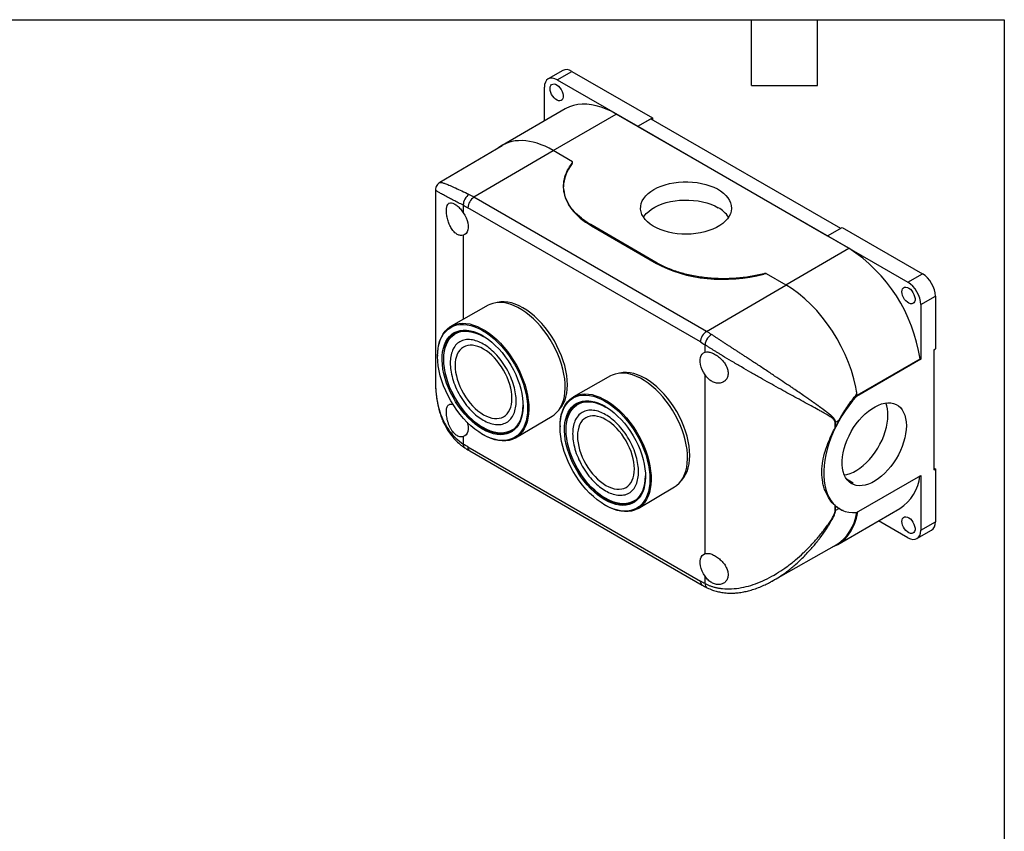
# Model space of a CAD drawing. Header units: millimetres. Extents: x 13 to 546, y 13 to 419.
# Tile 5 of 5: x 319 to 546, y 232 to 419. Entities that reach past the tile are written whole.
import ezdxf

# ---------------------------------------------------------------- set-up
doc = ezdxf.new("R2010")
doc.units = ezdxf.units.MM
doc.header["$LTSCALE"] = 2
doc.linetypes.add('SLD-Solid', pattern=[0])
doc.layers.add('TEXT', color=140, linetype='SLD-Solid', lineweight=25)

msp = doc.modelspace()

# ---------------------------------------------------------------- linework, layer by layer
for p, q in [((444.072, 407.367), (440.678, 405.407)), ((442.777, 405.199), (446.171, 407.159)), ((442.777, 405.199), (461.374, 394.463)), ((446.171, 407.159), (464.768, 396.423)), ((439.807, 395.692), (439.807, 403.484)), ((444.616, 398.467), (430.051, 390.06)), ((441.832, 388.874), (456.424, 397.298)), ((510.165, 366.275), (456.424, 397.298)), ((461.374, 394.463), (464.768, 396.423)), ((461.374, 394.461), (464.415, 396.216)), ((464.415, 396.216), (508.253, 370.909)), ((464.768, 396.423), (464.768, 396.012)), ((461.374, 394.463), (461.374, 394.461)), ((461.374, 394.461), (505.215, 369.152)), ((430.064, 389.928), (415.625, 381.455)), ((441.832, 388.776), (423.536, 378.091)), ((446.319, 386.283), (441.832, 388.874)), ((446.32, 386.185), (446.319, 386.283)), ((444.227, 380.579), (444.228, 380.442)), ((414.625, 379.707), (414.625, 335.492)), ((477.276, 347.067), (423.536, 378.091)), ((421.069, 376.215), (421.069, 374.492)), ((475.87, 344.623), (422.13, 375.646)), ((465.876, 362.86), (450.509, 371.731)), ((450.672, 371.468), (465.713, 362.785)), ((465.713, 362.785), (450.672, 371.468)), ((505.215, 369.155), (508.609, 371.114)), ((508.609, 371.114), (527.206, 360.378)), ((421.069, 369.29), (421.069, 349.862)), ((505.215, 369.152), (505.215, 369.155)), ((505.215, 369.155), (523.812, 358.419)), ((495.572, 357.85), (510.165, 366.275)), ((490.504, 360.306), (490.504, 360.406)), ((491.084, 360.343), (491.084, 360.441)), ((491.084, 360.441), (495.572, 357.85)), ((523.812, 358.419), (527.206, 360.378)), ((477.276, 347.067), (495.572, 357.753)), ((526.782, 353.275), (530.176, 355.234)), ((530.176, 355.234), (530.176, 343.029)), ((426.8, 353.089), (418.263, 348.282)), ((526.782, 353.275), (526.782, 340.612)), ((420.144, 347.061), (419.216, 346.525)), ((476.931, 342.244), (476.931, 343.967)), ((415.131, 341.54), (415.13, 341.376)), ((529.822, 342.825), (530.176, 343.029)), ((529.822, 342.825), (529.822, 315.063)), ((526.782, 340.612), (511.909, 332.026)), ((512.12, 332.32), (526.632, 340.698)), ((526.632, 340.698), (526.782, 340.612)), ((476.931, 295.701), (476.931, 337.042)), ((455.085, 336.761), (446.547, 331.954)), ((511.852, 332.475), (512.12, 332.32)), ((448.428, 330.732), (447.5, 330.197)), ((511.672, 332.163), (511.909, 332.026)), ((433.16, 322.477), (441.592, 327.466)), ((506.996, 324.802), (506.996, 326.012)), ((507.083, 326.059), (507.911, 326.531)), ((507.083, 324.973), (507.083, 326.059)), ((425.612, 323.218), (425.755, 323.137)), ((432.115, 324.181), (433.043, 324.716)), ((443.415, 325.211), (443.414, 325.047)), ((421.069, 322.747), (421.069, 321.024)), ((422.13, 320.368), (475.87, 289.345)), ((422.544, 319.453), (476.284, 288.429)), ((529.822, 315.471), (530.176, 315.267)), ((529.822, 315.063), (530.176, 315.267)), ((530.176, 315.267), (530.176, 303.062)), ((509.625, 312.956), (511.132, 312.086)), ((511.909, 305.18), (526.782, 313.766)), ((526.782, 313.766), (526.782, 301.103)), ((461.444, 306.149), (469.877, 311.138)), ((460.399, 307.853), (461.327, 308.388)), ((453.896, 306.89), (454.039, 306.809)), ((506.996, 305.599), (506.996, 306.809)), ((507.083, 305.645), (507.083, 306.731)), ((507.911, 306.117), (507.083, 305.645)), ((507.649, 297.85), (521.973, 306.119)), ((507.988, 306.069), (508.095, 306.008)), ((523.812, 299.388), (517.062, 303.284)), ((526.782, 301.103), (530.176, 303.062)), ((525.912, 299.18), (529.306, 301.139)), ((492.666, 289.478), (507.37, 297.827)), ((476.931, 288.776), (476.931, 290.499)), ((492.396, 289.341), (492.66, 289.49))]:
    msp.add_line(p, q)
at = {"flags": 128}
for points in [[(441.116, 403.18), (441.157, 403.562), (441.277, 403.875), (441.471, 404.104), (441.728, 404.235), (442.034, 404.262), (442.372, 404.184), (442.724, 404.004), (443.072, 403.733), (443.396, 403.384), (443.679, 402.977), (443.906, 402.534), (444.065, 402.078), (444.146, 401.635), (444.146, 401.227), (444.065, 400.878), (443.906, 400.605), (443.679, 400.424), (443.396, 400.344), (443.072, 400.369), (442.724, 400.499), (442.372, 400.726), (442.034, 401.038), (441.728, 401.419), (441.471, 401.847), (441.277, 402.299), (441.157, 402.752), (441.116, 403.18)], [(456.424, 397.298), (455.254, 397.927), (454.089, 398.457), (452.935, 398.887), (451.798, 399.214), (450.685, 399.437), (449.599, 399.554), (448.548, 399.566), (447.534, 399.471), (446.565, 399.271), (445.644, 398.966), (444.777, 398.558), (444.616, 398.467)], [(465.122, 379.868), (465.925, 380.286), (466.798, 380.654), (467.732, 380.968), (468.716, 381.225), (469.742, 381.423), (470.797, 381.558), (471.871, 381.631), (472.952, 381.639), (474.029, 381.582), (475.09, 381.463), (476.124, 381.281), (477.12, 381.038), (478.067, 380.738), (478.956, 380.383), (479.778, 379.977), (480.522, 379.524), (481.182, 379.03), (481.75, 378.499), (482.221, 377.937), (482.589, 377.351), (482.851, 376.745), (483.004, 376.127), (483.046, 375.504), (482.976, 374.881), (482.796, 374.265), (482.507, 373.664), (482.113, 373.083), (481.617, 372.528), (481.025, 372.006), (480.344, 371.522), (479.579, 371.08), (478.74, 370.687), (477.836, 370.345), (476.875, 370.059), (475.868, 369.831), (474.826, 369.665), (473.761, 369.561), (472.682, 369.521), (471.601, 369.545), (470.531, 369.633), (469.482, 369.784), (468.466, 369.997), (467.493, 370.268), (466.573, 370.596), (465.717, 370.977), (464.933, 371.407), (464.23, 371.881), (463.615, 372.395), (463.095, 372.942), (462.675, 373.517), (462.359, 374.114), (462.152, 374.726), (462.054, 375.348), (462.068, 375.972), (462.193, 376.591), (462.428, 377.201), (462.77, 377.793), (463.216, 378.361), (463.76, 378.9), (464.398, 379.404), (465.122, 379.868)], [(462.704, 373.471), (462.872, 373.716), (463.343, 374.278), (463.911, 374.809), (464.571, 375.303), (465.316, 375.756), (466.137, 376.162), (467.026, 376.517), (467.973, 376.817), (468.969, 377.06), (470.003, 377.242), (471.064, 377.362), (472.141, 377.418), (473.222, 377.41), (474.296, 377.337), (475.351, 377.202), (476.377, 377.005), (477.362, 376.747), (478.295, 376.433), (479.168, 376.065), (479.971, 375.647)], [(421.069, 374.492), (421.414, 373.923), (421.703, 373.327), (421.926, 372.719), (422.078, 372.117), (422.155, 371.536), (422.155, 370.992), (422.078, 370.5), (421.926, 370.074), (421.703, 369.724), (421.414, 369.46), (421.069, 369.29)], [(522.433, 356.237), (522.474, 356.618), (522.595, 356.931), (522.789, 357.16), (523.045, 357.292), (523.351, 357.319), (523.689, 357.241), (524.042, 357.061), (524.389, 356.789), (524.713, 356.441), (524.996, 356.034), (525.223, 355.591), (525.382, 355.135), (525.463, 354.691), (525.463, 354.284), (525.382, 353.934), (525.223, 353.661), (524.996, 353.48), (524.713, 353.4), (524.389, 353.426), (524.042, 353.556), (523.689, 353.783), (523.351, 354.095), (523.045, 354.475), (522.789, 354.903), (522.595, 355.356), (522.474, 355.808), (522.433, 356.237)], [(441.592, 327.466), (442.083, 327.798), (442.64, 328.293), (443.134, 328.876), (443.561, 329.544), (443.919, 330.291), (444.205, 331.112), (444.416, 332.001), (444.551, 332.95), (444.609, 333.954), (444.589, 335.004), (444.493, 336.094), (444.32, 337.214), (444.071, 338.356), (443.749, 339.512), (443.356, 340.674), (442.895, 341.833), (442.369, 342.98), (441.782, 344.107), (441.139, 345.206), (440.444, 346.267), (439.702, 347.284), (438.92, 348.249), (438.102, 349.155), (437.254, 349.995), (436.384, 350.763), (435.497, 351.453), (434.601, 352.06), (433.701, 352.58), (432.804, 353.008), (431.917, 353.342), (431.047, 353.579), (430.2, 353.717), (429.382, 353.756), (428.599, 353.694), (427.857, 353.533), (427.162, 353.274), (426.8, 353.089)], [(443.179, 328.939), (443.257, 329.02), (443.737, 329.614), (444.15, 330.292), (444.492, 331.048), (444.761, 331.878), (444.955, 332.775), (445.072, 333.731), (445.111, 334.741), (445.072, 335.795), (444.955, 336.887), (444.761, 338.007), (444.492, 339.147), (444.15, 340.299), (443.737, 341.454), (443.257, 342.602), (442.712, 343.736), (442.108, 344.846), (441.448, 345.925), (440.739, 346.963), (439.984, 347.954), (439.191, 348.889), (438.364, 349.761), (437.511, 350.564), (436.638, 351.292), (435.751, 351.939), (434.858, 352.499), (433.964, 352.97), (433.077, 353.347), (432.204, 353.628), (431.351, 353.81), (430.525, 353.892), (429.731, 353.873), (428.977, 353.753), (428.87, 353.727)], [(415.129, 341.272), (415.169, 342.295), (415.287, 343.265), (415.484, 344.174), (415.756, 345.015), (416.103, 345.782), (416.522, 346.47), (417.009, 347.071), (417.561, 347.584), (418.174, 348.002), (418.842, 348.323), (419.562, 348.546), (420.327, 348.667), (421.131, 348.686), (421.969, 348.603), (422.834, 348.419), (423.719, 348.134), (424.618, 347.752), (425.524, 347.274), (426.43, 346.706), (427.329, 346.05), (428.214, 345.312), (429.079, 344.498), (429.917, 343.614), (430.721, 342.666), (431.486, 341.662), (432.205, 340.609), (432.874, 339.516), (433.487, 338.39), (434.039, 337.241), (434.526, 336.076), (434.945, 334.906), (435.292, 333.738), (435.564, 332.582), (435.76, 331.446), (435.879, 330.34), (435.918, 329.271), (435.879, 328.247), (435.76, 327.278), (435.564, 326.369), (435.292, 325.527), (434.945, 324.76), (434.526, 324.073), (434.039, 323.471), (433.487, 322.959), (432.874, 322.541), (432.205, 322.219), (431.486, 321.997), (430.721, 321.876), (429.917, 321.857), (429.079, 321.94), (428.214, 322.124), (427.329, 322.409), (426.43, 322.791), (425.524, 323.268), (424.618, 323.837), (423.719, 324.493), (422.834, 325.23), (421.969, 326.044), (421.131, 326.929), (420.327, 327.877), (419.562, 328.881), (418.842, 329.934), (418.174, 331.027), (417.561, 332.153), (417.009, 333.302), (416.522, 334.466), (416.103, 335.637), (415.756, 336.805), (415.484, 337.961), (415.287, 339.096), (415.169, 340.203), (415.129, 341.272)], [(415.131, 341.54), (415.153, 342.207), (415.25, 343.191), (415.424, 344.118), (415.675, 344.979), (415.999, 345.769), (416.395, 346.483), (416.859, 347.113), (417.389, 347.657), (417.98, 348.11), (418.628, 348.468), (419.327, 348.729), (420.074, 348.891), (420.863, 348.953), (421.686, 348.914), (422.54, 348.775), (423.416, 348.536), (424.309, 348.2), (425.212, 347.768), (426.119, 347.245), (427.022, 346.634), (427.915, 345.939), (428.791, 345.166), (429.644, 344.32), (430.468, 343.408), (431.256, 342.436), (432.003, 341.411), (432.703, 340.342), (433.351, 339.236), (433.942, 338.101), (434.472, 336.946), (434.936, 335.779), (435.332, 334.609), (435.656, 333.444), (435.906, 332.294), (436.081, 331.166), (436.178, 330.069), (436.198, 329.011), (436.139, 328), (436.003, 327.044), (435.791, 326.149), (435.503, 325.322), (435.143, 324.57), (434.712, 323.897), (434.215, 323.31), (433.654, 322.811), (433.034, 322.405), (432.359, 322.095), (431.635, 321.884), (430.867, 321.771), (430.06, 321.76), (429.221, 321.849), (428.355, 322.038), (427.47, 322.326), (426.571, 322.71), (425.755, 323.137)], [(425.524, 324.466), (424.673, 325.002), (423.829, 325.623), (422.999, 326.324), (422.19, 327.099), (421.409, 327.942), (420.662, 328.845), (419.955, 329.802), (419.294, 330.805), (418.685, 331.844), (418.133, 332.911), (417.641, 333.999), (417.215, 335.096), (416.858, 336.196), (416.573, 337.287), (416.362, 338.362), (416.227, 339.411), (416.169, 340.426), (416.188, 341.398), (416.285, 342.32), (416.458, 343.183), (416.707, 343.98), (417.028, 344.705), (417.42, 345.353), (417.879, 345.916), (418.401, 346.391), (418.983, 346.775), (419.618, 347.063), (420.303, 347.253), (421.031, 347.344), (421.796, 347.335), (422.592, 347.226), (423.412, 347.017), (424.25, 346.712), (425.098, 346.312), (425.95, 345.82), (426.798, 345.241), (427.636, 344.579), (428.456, 343.84), (429.252, 343.03), (430.017, 342.156), (430.745, 341.225), (431.429, 340.244), (432.065, 339.223), (432.646, 338.168), (433.169, 337.09), (433.628, 335.996), (434.02, 334.896), (434.341, 333.8), (434.59, 332.716), (434.763, 331.652), (434.86, 330.619), (434.879, 329.625), (434.821, 328.677), (434.686, 327.784), (434.475, 326.953), (434.189, 326.191), (433.832, 325.504), (433.406, 324.898), (432.915, 324.378), (432.363, 323.948), (431.754, 323.612), (431.093, 323.373), (430.386, 323.232), (429.639, 323.191), (428.857, 323.25), (428.049, 323.409), (427.219, 323.666), (426.375, 324.019), (425.524, 324.466)], [(425.637, 346.011), (424.815, 346.44), (423.972, 346.791), (423.143, 347.044), (422.336, 347.198), (421.558, 347.25), (420.814, 347.201), (420.112, 347.051), (419.457, 346.801), (418.855, 346.454), (418.311, 346.012), (417.83, 345.478), (417.416, 344.859), (417.072, 344.158), (416.802, 343.382), (416.607, 342.538), (416.489, 341.632), (416.45, 340.673), (416.489, 339.668), (416.607, 338.627), (416.802, 337.558), (417.072, 336.469), (417.416, 335.372), (417.83, 334.274), (418.311, 333.185), (418.855, 332.115), (419.457, 331.073), (420.112, 330.067), (420.814, 329.106), (421.558, 328.198), (422.336, 327.352), (423.143, 326.573), (423.972, 325.87), (424.815, 325.247), (425.665, 324.711)], [(432.115, 324.181), (431.811, 324.021), (431.162, 323.774), (430.467, 323.625), (429.731, 323.577), (428.96, 323.629), (428.162, 323.781), (427.341, 324.031), (426.507, 324.379), (425.665, 324.82), (424.824, 325.35), (423.989, 325.967), (423.169, 326.663), (422.37, 327.433), (421.599, 328.271), (420.863, 329.169), (420.168, 330.121), (419.52, 331.116), (418.924, 332.148), (418.386, 333.207), (417.91, 334.285), (417.5, 335.372), (417.16, 336.458), (416.892, 337.535), (416.699, 338.594), (416.583, 339.624), (416.544, 340.619), (416.583, 341.568), (416.699, 342.465), (416.892, 343.3), (417.16, 344.068), (417.5, 344.762), (417.91, 345.375), (418.386, 345.903), (418.924, 346.341), (419.52, 346.685), (420.168, 346.932), (420.863, 347.081), (421.599, 347.129), (422.37, 347.077), (423.169, 346.925), (423.989, 346.675), (424.824, 346.327), (425.665, 345.886), (425.665, 345.886)], [(476.931, 337.042), (476.585, 337.611), (476.297, 338.207), (476.074, 338.815), (475.922, 339.417), (475.845, 339.998), (475.845, 340.542), (475.922, 341.033), (476.074, 341.46), (476.297, 341.81), (476.585, 342.074), (476.931, 342.244)], [(469.877, 311.138), (470.367, 311.469), (470.924, 311.965), (471.418, 312.548), (471.846, 313.216), (472.203, 313.963), (472.489, 314.784), (472.7, 315.673), (472.835, 316.622), (472.893, 317.626), (472.874, 318.676), (472.777, 319.765), (472.604, 320.885), (472.355, 322.028), (472.033, 323.184), (471.64, 324.346), (471.179, 325.505), (470.653, 326.652), (470.067, 327.779), (469.423, 328.877), (468.728, 329.939), (467.987, 330.956), (467.204, 331.921), (466.386, 332.827), (465.539, 333.667), (464.668, 334.435), (463.782, 335.125), (462.885, 335.732), (461.985, 336.251), (461.088, 336.68), (460.201, 337.014), (459.331, 337.251), (458.484, 337.389), (457.666, 337.427), (456.883, 337.366), (456.142, 337.205), (455.447, 336.946), (455.085, 336.761)], [(471.464, 312.611), (471.541, 312.692), (472.021, 313.286), (472.434, 313.963), (472.777, 314.72), (473.046, 315.55), (473.239, 316.446), (473.356, 317.403), (473.395, 318.413), (473.356, 319.467), (473.239, 320.558), (473.046, 321.679), (472.777, 322.819), (472.434, 323.971), (472.021, 325.125), (471.541, 326.274), (470.996, 327.408), (470.392, 328.518), (469.733, 329.597), (469.023, 330.635), (468.269, 331.626), (467.475, 332.561), (466.649, 333.433), (465.796, 334.236), (464.922, 334.964), (464.036, 335.61), (463.142, 336.171), (462.248, 336.642), (461.362, 337.019), (460.488, 337.3), (459.635, 337.482), (458.809, 337.563), (458.015, 337.545), (457.261, 337.425), (457.154, 337.399)], [(443.414, 324.944), (443.453, 325.967), (443.572, 326.937), (443.768, 327.846), (444.041, 328.687), (444.388, 329.454), (444.806, 330.141), (445.294, 330.743), (445.846, 331.255), (446.458, 331.674), (447.127, 331.995), (447.846, 332.217), (448.611, 332.339), (449.415, 332.358), (450.253, 332.275), (451.118, 332.09), (452.003, 331.806), (452.902, 331.424), (453.808, 330.946), (454.714, 330.378), (455.613, 329.722), (456.498, 328.984), (457.363, 328.17), (458.201, 327.286), (459.005, 326.338), (459.77, 325.334), (460.49, 324.281), (461.158, 323.188), (461.771, 322.062), (462.323, 320.912), (462.81, 319.748), (463.229, 318.578), (463.576, 317.41), (463.848, 316.254), (464.045, 315.118), (464.163, 314.012), (464.203, 312.943), (464.163, 311.919), (464.045, 310.949), (463.848, 310.04), (463.576, 309.199), (463.229, 308.432), (462.81, 307.745), (462.323, 307.143), (461.771, 306.631), (461.158, 306.213), (460.49, 305.891), (459.77, 305.669), (459.005, 305.548), (458.201, 305.529), (457.363, 305.612), (456.498, 305.796), (455.613, 306.08), (454.714, 306.463), (453.808, 306.94), (452.902, 307.509), (452.003, 308.164), (451.118, 308.902), (450.253, 309.716), (449.415, 310.601), (448.611, 311.548), (447.846, 312.553), (447.127, 313.605), (446.458, 314.699), (445.846, 315.824), (445.294, 316.974), (444.806, 318.138), (444.388, 319.309), (444.041, 320.477), (443.768, 321.633), (443.572, 322.768), (443.453, 323.875), (443.414, 324.944)], [(443.415, 325.211), (443.437, 325.878), (443.534, 326.863), (443.709, 327.789), (443.959, 328.651), (444.283, 329.441), (444.679, 330.154), (445.143, 330.785), (445.673, 331.329), (446.264, 331.782), (446.912, 332.14), (447.612, 332.401), (448.359, 332.563), (449.147, 332.625), (449.971, 332.586), (450.824, 332.446), (451.7, 332.208), (452.593, 331.872), (453.496, 331.44), (454.403, 330.917), (455.306, 330.306), (456.199, 329.611), (457.075, 328.838), (457.929, 327.992), (458.752, 327.079), (459.541, 326.108), (460.288, 325.083), (460.987, 324.014), (461.635, 322.908), (462.226, 321.773), (462.756, 320.618), (463.22, 319.451), (463.616, 318.281), (463.94, 317.116), (464.191, 315.965), (464.365, 314.838), (464.462, 313.741), (464.482, 312.683), (464.423, 311.672), (464.287, 310.716), (464.075, 309.821), (463.787, 308.994), (463.427, 308.242), (462.996, 307.569), (462.499, 306.981), (461.938, 306.483), (461.318, 306.077), (460.644, 305.767), (459.92, 305.555), (459.151, 305.443), (458.345, 305.432), (457.505, 305.521), (456.64, 305.71), (455.754, 305.998), (454.855, 306.382), (454.039, 306.809)], [(425.665, 324.711), (426.516, 324.266), (427.359, 323.915), (428.187, 323.662), (428.994, 323.508), (429.773, 323.456), (430.517, 323.505), (431.219, 323.655), (431.874, 323.905), (432.476, 324.252), (433.019, 324.694), (433.501, 325.228), (433.915, 325.847), (434.259, 326.548), (434.529, 327.324), (434.724, 328.168), (434.842, 329.074), (434.881, 329.999)], [(453.808, 308.137), (452.957, 308.673), (452.113, 309.295), (451.284, 309.996), (450.475, 310.771), (449.693, 311.614), (448.946, 312.517), (448.239, 313.474), (447.578, 314.476), (446.969, 315.516), (446.417, 316.583), (445.926, 317.67), (445.5, 318.768), (445.143, 319.867), (444.857, 320.959), (444.646, 322.034), (444.511, 323.083), (444.453, 324.098), (444.472, 325.07), (444.569, 325.991), (444.742, 326.854), (444.991, 327.652), (445.312, 328.377), (445.704, 329.024), (446.163, 329.588), (446.686, 330.063), (447.267, 330.447), (447.903, 330.734), (448.587, 330.925), (449.315, 331.016), (450.08, 331.007), (450.876, 330.897), (451.696, 330.689), (452.534, 330.384), (453.382, 329.984), (454.234, 329.492), (455.082, 328.913), (455.92, 328.251), (456.74, 327.512), (457.536, 326.702), (458.301, 325.828), (459.029, 324.897), (459.714, 323.916), (460.349, 322.894), (460.931, 321.84), (461.453, 320.761), (461.912, 319.668), (462.304, 318.568), (462.625, 317.472), (462.874, 316.387), (463.047, 315.324), (463.144, 314.291), (463.163, 313.297), (463.105, 312.349), (462.97, 311.456), (462.759, 310.625), (462.474, 309.862), (462.117, 309.175), (461.691, 308.569), (461.2, 308.049), (460.647, 307.62), (460.038, 307.284), (459.377, 307.044), (458.67, 306.904), (457.923, 306.863), (457.142, 306.922), (456.333, 307.081), (455.503, 307.338), (454.659, 307.691), (453.808, 308.137)], [(453.921, 329.683), (453.099, 330.112), (452.256, 330.463), (451.428, 330.716), (450.621, 330.87), (449.842, 330.922), (449.098, 330.873), (448.396, 330.723), (447.741, 330.473), (447.139, 330.126), (446.595, 329.683), (446.114, 329.15), (445.7, 328.531), (445.356, 327.83), (445.086, 327.054), (444.891, 326.21), (444.773, 325.304), (444.734, 324.345), (444.773, 323.34), (444.891, 322.299), (445.086, 321.229), (445.356, 320.141), (445.7, 319.044), (446.114, 317.946), (446.595, 316.857), (447.139, 315.787), (447.741, 314.745), (448.396, 313.739), (449.098, 312.778), (449.842, 311.87), (450.621, 311.023), (451.428, 310.245), (452.256, 309.542), (453.099, 308.919), (453.95, 308.383)], [(460.399, 307.853), (460.095, 307.693), (459.447, 307.446), (458.752, 307.297), (458.015, 307.249), (457.245, 307.3), (456.446, 307.452), (455.626, 307.703), (454.791, 308.051), (453.95, 308.491), (453.108, 309.022), (452.274, 309.638), (451.453, 310.335), (450.654, 311.105), (449.884, 311.943), (449.148, 312.841), (448.453, 313.792), (447.804, 314.788), (447.209, 315.82), (446.67, 316.879), (446.194, 317.957), (445.784, 319.043), (445.444, 320.13), (445.176, 321.207), (444.983, 322.265), (444.867, 323.296), (444.828, 324.291), (444.867, 325.24), (444.983, 326.136), (445.176, 326.972), (445.444, 327.74), (445.784, 328.434), (446.194, 329.047), (446.67, 329.575), (447.209, 330.013), (447.804, 330.357), (448.453, 330.604), (449.148, 330.753), (449.884, 330.801), (450.654, 330.749), (451.453, 330.597), (452.274, 330.346), (453.108, 329.999), (453.95, 329.558), (453.95, 329.558)], [(511.909, 332.026), (511.003, 330.986), (510.136, 329.887), (509.313, 328.735), (508.538, 327.539), (507.818, 326.305), (507.156, 325.042), (506.557, 323.757), (506.024, 322.458), (505.561, 321.154), (505.17, 319.853), (504.855, 318.562), (504.616, 317.291), (504.456, 316.047), (504.376, 314.838), (504.376, 313.671), (504.456, 312.555), (504.616, 311.495), (504.855, 310.499), (505.17, 309.573), (505.561, 308.722), (506.024, 307.953), (506.557, 307.27), (507.156, 306.677), (507.818, 306.178), (508.538, 305.776), (509.313, 305.473), (510.136, 305.273), (511.003, 305.175), (511.909, 305.18)], [(523.458, 325.27), (523.419, 324.366), (523.301, 323.426), (523.107, 322.46), (522.837, 321.478), (522.495, 320.491), (522.085, 319.51), (521.61, 318.544), (521.077, 317.604), (520.49, 316.699), (519.856, 315.84), (519.181, 315.036), (518.473, 314.295), (517.739, 313.624), (516.987, 313.032), (516.225, 312.524), (515.461, 312.105), (514.702, 311.781), (513.959, 311.554), (513.237, 311.427), (512.544, 311.402), (511.889, 311.478), (511.277, 311.655), (510.716, 311.931), (510.212, 312.302), (509.769, 312.766), (509.392, 313.317), (509.086, 313.949), (508.854, 314.656), (508.697, 315.43), (508.619, 316.262), (508.619, 317.145), (508.697, 318.069), (508.854, 319.023), (509.086, 319.998), (509.392, 320.984), (509.769, 321.969), (510.212, 322.944), (510.716, 323.899), (511.277, 324.822), (511.889, 325.705), (512.544, 326.538), (513.237, 327.311), (513.959, 328.018), (514.702, 328.651), (515.461, 329.202), (516.225, 329.665), (516.987, 330.037), (517.739, 330.313), (518.473, 330.49), (519.181, 330.566), (519.856, 330.541), (520.49, 330.414), (521.077, 330.188), (521.61, 329.864), (522.085, 329.445), (522.495, 328.937), (522.837, 328.345), (523.107, 327.675), (523.301, 326.933), (523.419, 326.129), (523.458, 325.27)], [(509.11, 313.891), (509.716, 314.003), (510.46, 314.23), (511.218, 314.555), (511.982, 314.973), (512.744, 315.481), (513.496, 316.073), (514.23, 316.744), (514.938, 317.485), (515.613, 318.29), (516.247, 319.148), (516.834, 320.053), (517.368, 320.993), (517.842, 321.959), (518.252, 322.941), (518.594, 323.928), (518.864, 324.909), (519.059, 325.875), (519.176, 326.815), (519.216, 327.72)], [(421.964, 326.05), (422.078, 325.574), (422.155, 324.993), (422.155, 324.449), (422.078, 323.958), (421.926, 323.531), (421.703, 323.181), (421.414, 322.917), (421.069, 322.747)], [(453.95, 308.383), (454.8, 307.938), (455.643, 307.587), (456.472, 307.333), (457.279, 307.18), (458.057, 307.127), (458.801, 307.176), (459.503, 307.326), (460.158, 307.576), (460.76, 307.924), (461.304, 308.366), (461.785, 308.899), (462.199, 309.519), (462.543, 310.22), (462.813, 310.996), (463.008, 311.84), (463.126, 312.746), (463.165, 313.671)], [(510.239, 312.279), (510.485, 312.203), (511.132, 312.086)], [(522.433, 303.162), (522.474, 303.543), (522.595, 303.856), (522.789, 304.085), (523.045, 304.216), (523.351, 304.244), (523.689, 304.165), (524.042, 303.986), (524.389, 303.714), (524.713, 303.366), (524.996, 302.959), (525.223, 302.516), (525.382, 302.06), (525.463, 301.616), (525.463, 301.209), (525.382, 300.859), (525.223, 300.586), (524.996, 300.405), (524.713, 300.325), (524.389, 300.351), (524.042, 300.481), (523.689, 300.708), (523.351, 301.02), (523.045, 301.4), (522.789, 301.828), (522.595, 302.281), (522.474, 302.733), (522.433, 303.162)], [(476.931, 290.499), (476.585, 291.068), (476.297, 291.664), (476.074, 292.272), (475.922, 292.874), (475.845, 293.455), (475.845, 293.999), (475.922, 294.491), (476.074, 294.917), (476.297, 295.267), (476.585, 295.531), (476.931, 295.701)]]:
    msp.add_lwpolyline(points, dxfattribs=at)
for centre, radius, start, end in [((425.203, 375.505), 3.076, 122.814, 177.37846), ((413.098, 360.033), 20.858, 59.97038, 63.58741), ((476.799, 369.689), 6.75, 34.08008, 61.96834), ((490.106, 335.27), 36.927, 8.45212, 57.09869), ((478.943, 344.482), 3.076, 122.814, 177.37846), ((465.678, 327.001), 23.176, 56.60207, 59.97361), ((511.967, 327.874), 7.251, 358.78113, 21.46551), ((506.099, 327.785), 1.987, 296.84216, 299.68881), ((423.082, 320.248), 0.96, 172.76738, 235.92044), ((516.26, 314.815), 10.405, 303.30703, 353.634), ((506.099, 307.371), 1.987, 296.84216, 299.68881), ((501.963, 306.331), 10.077, 302.44865, 351.98611), ((476.852, 289.237), 0.988, 173.74244, 234.73977)]:
    msp.add_arc(centre, radius, start, end)
for centre, major_axis, ratio, start_param, end_param in [((446.171, 403.729), (-2.1, 3.637), 0.5773815, 5.4978853, 6.283282), ((442.777, 401.77), (-2.1, 3.637), 0.5773815, 5.4978853, 7.0686817), ((441.929, 369.644), (-11.911, 20.396), 0.5740133, 5.4949927, 6.3851719), ((466.228, 380.553), (22, 0.111), 0.5806369, 2.7054676, 3.1386502), ((466.228, 380.553), (22, 0.111), 0.5806369, 3.1937803, 3.9240484), ((481.269, 371.87), (22, 0.111), 0.5806369, 3.9240484, 5.1426292), ((490.882, 359.833), (0.9, 0.005), 0.5806369, 1.3408723, 2.0010365), ((527.206, 356.949), (-2.1, 3.637), 0.5773815, 3.927089, 5.4978853), ((495.669, 338.62), (-11.911, 20.396), 0.5740133, 4.0917257, 5.4949927), ((523.812, 354.989), (-2.1, 3.637), 0.5773815, 3.927089, 5.4978853), ((517.122, 321.58), (9.078, 15.543), 0.5807308, 1.5914086, 1.6896261), ((495.772, 318.266), (-11.911, 20.396), 0.5740133, 3.0346875, 3.7456582), ((517.122, 321.58), (9.078, 15.543), 0.5807308, 3.0284862, 3.1267037), ((527.206, 304.777), (-2.1, 3.637), 0.5773815, 3.1416893, 3.927089), ((523.812, 302.817), (-2.1, 3.637), 0.5773815, 2.3562927, 3.927089)]:
    msp.add_ellipse(centre, major_axis=major_axis, ratio=ratio, start_param=start_param, end_param=end_param)
for points, knots in [([(450.509, 371.731), (449.732, 372.188), (449.02, 372.677), (447.724, 373.716), (447.146, 374.263), (446.389, 375.117), (446.155, 375.408), (445.726, 375.998), (445.532, 376.297), (445.181, 376.903), (445.026, 377.211), (444.756, 377.831), (444.641, 378.144), (444.359, 379.088), (444.253, 379.728), (444.21, 381.005), (444.272, 381.647), (444.562, 382.914), (444.791, 383.543), (445.407, 384.769), (445.793, 385.366), (446.259, 385.948)], [0, 0, 0, 0, 0.125, 0.125, 0.25, 0.25, 0.3125, 0.3125, 0.375, 0.375, 0.4375, 0.4375, 0.5, 0.5, 0.625, 0.625, 0.75, 0.75, 0.875, 0.875, 1, 1, 1, 1]), ([(446.259, 385.948), (446.301, 386), (446.328, 386.056), (446.348, 386.17), (446.342, 386.227), (446.319, 386.283)], [0, 0, 0, 0, 0.5, 0.5, 1, 1, 1, 1]), ([(415.622, 381.454), (415.5, 381.372), (415.242, 381.198), (414.922, 380.81), (414.676, 380.304), (414.641, 379.914), (414.623, 379.711)], [0, 0, 0, 0, 0.212881, 0.4510551, 0.7137376, 1, 1, 1, 1]), ([(415.626, 381.446), (415.635, 381.454), (415.667, 381.484), (415.794, 381.493), (416.005, 381.474), (416.283, 381.411), (416.619, 381.31), (417.15, 381.123), (417.975, 380.792), (419.226, 380.236), (420.675, 379.552), (421.813, 378.991), (422.376, 378.713)], [0, 0, 0, 0, 0.0299569, 0.1132159, 0.1940922, 0.2726618, 0.3490072, 0.4232183, 0.5749675, 0.720848, 0.8620784, 1, 1, 1, 1]), ([(421.069, 376.215), (420.675, 376.414), (419.884, 376.814), (418.826, 377.359), (417.966, 377.809), (417.279, 378.174), (416.73, 378.468), (416.238, 378.736), (415.82, 378.967), (415.472, 379.165), (415.189, 379.33), (414.96, 379.468), (414.794, 379.573), (414.686, 379.648), (414.631, 379.693), (414.631, 379.703), (414.631, 379.707)], [0, 0, 0, 0, 0.0913568, 0.1837284, 0.2774992, 0.3440342, 0.4120341, 0.4816156, 0.5528878, 0.6185584, 0.6857465, 0.754517, 0.8249301, 0.8893049, 0.9557321, 1, 1, 1, 1]), ([(422.376, 378.713), (422.002, 378.495), (421.655, 378.11), (421.166, 377.174), (421.043, 376.661), (421.069, 376.215)], [0, 0, 0, 0, 0.5, 0.5, 1, 1, 1, 1]), ([(421.069, 369.29), (420.856, 369.22), (420.629, 369.201), (420.271, 369.253), (420.149, 369.283), (419.907, 369.369), (419.787, 369.425), (419.547, 369.561), (419.426, 369.642), (419.191, 369.827), (419.077, 369.93), (418.744, 370.27), (418.532, 370.541), (418.247, 370.988), (418.157, 371.143), (417.987, 371.468), (417.906, 371.639), (417.683, 372.157), (417.558, 372.514), (417.352, 373.249), (417.276, 373.61), (417.199, 374.139), (417.179, 374.315), (417.153, 374.65), (417.146, 374.811), (417.146, 375.12), (417.152, 375.269), (417.179, 375.549), (417.198, 375.679), (417.275, 376.04), (417.353, 376.243), (417.505, 376.476), (417.562, 376.542), (417.687, 376.652), (417.757, 376.696), (417.98, 376.791), (418.15, 376.807), (418.533, 376.747), (418.74, 376.672), (419.075, 376.493), (419.191, 376.422), (419.425, 376.262), (419.543, 376.172), (419.783, 375.973), (419.905, 375.863), (420.149, 375.627), (420.269, 375.502), (420.624, 375.105), (420.856, 374.809), (421.069, 374.492)], [0, 0, 0, 0, 0.0625, 0.0625, 0.09375, 0.09375, 0.125, 0.125, 0.15625, 0.15625, 0.1875, 0.1875, 0.25, 0.25, 0.28125, 0.28125, 0.3125, 0.3125, 0.375, 0.375, 0.4375, 0.4375, 0.46875, 0.46875, 0.5, 0.5, 0.53125, 0.53125, 0.5625, 0.5625, 0.625, 0.625, 0.65625, 0.65625, 0.6875, 0.6875, 0.75, 0.75, 0.8125, 0.8125, 0.84375, 0.84375, 0.875, 0.875, 0.90625, 0.90625, 0.9375, 0.9375, 1, 1, 1, 1]), ([(450.509, 371.731), (450.527, 371.681), (450.548, 371.632), (450.6, 371.538), (450.633, 371.49), (450.672, 371.468)], [0, 0, 0, 0, 0.5, 0.5, 1, 1, 1, 1]), ([(465.713, 362.785), (465.752, 362.763), (465.785, 362.772), (465.836, 362.806), (465.857, 362.832), (465.876, 362.86)], [0, 0, 0, 0, 0.5, 0.5, 1, 1, 1, 1]), ([(490.504, 360.406), (489.496, 360.137), (488.459, 359.914), (486.329, 359.557), (485.243, 359.426), (483.596, 359.3), (483.042, 359.271), (481.937, 359.235), (481.384, 359.229), (480.277, 359.242), (479.722, 359.261), (478.619, 359.322), (478.07, 359.364), (476.434, 359.527), (475.354, 359.684), (473.255, 360.088), (472.228, 360.337), (470.258, 360.919), (469.308, 361.255), (467.514, 362.001), (466.669, 362.411), (465.876, 362.86)], [0, 0, 0, 0, 0.125, 0.125, 0.25, 0.25, 0.3125, 0.3125, 0.375, 0.375, 0.4375, 0.4375, 0.5, 0.5, 0.625, 0.625, 0.75, 0.75, 0.875, 0.875, 1, 1, 1, 1]), ([(491.084, 360.441), (490.987, 360.454), (490.887, 360.458), (490.689, 360.446), (490.594, 360.431), (490.504, 360.406)], [0, 0, 0, 0, 0.5, 0.5, 1, 1, 1, 1]), ([(478.436, 346.351), (478.12, 346.166), (477.364, 345.45), (476.96, 344.436), (476.931, 343.967)], [0, 0, 0, 0, 0.4285714, 1, 1, 1, 1]), ([(507.083, 326.059), (507.083, 326.09), (507.081, 326.152), (507.07, 326.241), (507.054, 326.325), (507.033, 326.406), (507.006, 326.483), (506.976, 326.556), (506.942, 326.626), (506.906, 326.693), (506.866, 326.757), (506.825, 326.818), (506.781, 326.878), (506.736, 326.935), (506.69, 326.992), (506.642, 327.047), (506.594, 327.101), (506.544, 327.155), (506.494, 327.207), (506.443, 327.259), (506.392, 327.31), (506.339, 327.361), (506.286, 327.41), (506.232, 327.46), (506.178, 327.509), (506.123, 327.557), (506.068, 327.606), (506.012, 327.654), (505.956, 327.702), (505.9, 327.749), (505.843, 327.797), (505.786, 327.844), (505.728, 327.892), (505.671, 327.939), (505.612, 327.986), (505.554, 328.033), (505.495, 328.08), (505.436, 328.127), (505.377, 328.174), (505.317, 328.22), (505.257, 328.267), (505.197, 328.314), (505.136, 328.36), (505.075, 328.407), (505.014, 328.454), (504.953, 328.5), (504.891, 328.547), (504.829, 328.593), (504.767, 328.64), (504.705, 328.687), (504.642, 328.733), (504.579, 328.78), (504.516, 328.827), (504.453, 328.874), (504.389, 328.921), (504.326, 328.968), (504.262, 329.015), (504.198, 329.062), (504.133, 329.11), (504.069, 329.157), (504.004, 329.205), (503.939, 329.252), (503.874, 329.3), (503.809, 329.347), (503.743, 329.395), (503.678, 329.443), (503.612, 329.491), (503.546, 329.539), (503.479, 329.587), (503.413, 329.635), (503.346, 329.683), (503.279, 329.732), (503.212, 329.78), (503.145, 329.829), (503.077, 329.877), (503.009, 329.926), (502.941, 329.975), (502.873, 330.023), (502.805, 330.072), (502.736, 330.121), (502.668, 330.17), (502.599, 330.22), (502.529, 330.269), (502.46, 330.318), (502.391, 330.368), (502.321, 330.417), (502.251, 330.467), (502.181, 330.516), (502.11, 330.566), (502.04, 330.616), (501.969, 330.666), (501.898, 330.716), (501.827, 330.766), (501.756, 330.816), (501.684, 330.866), (501.613, 330.916), (501.541, 330.967), (501.469, 331.017), (501.396, 331.068), (501.324, 331.119), (501.251, 331.169), (501.178, 331.22), (501.105, 331.271), (501.032, 331.322), (500.959, 331.373), (500.885, 331.425), (500.811, 331.476), (500.737, 331.527), (500.663, 331.579), (500.589, 331.63), (500.514, 331.682), (500.439, 331.734), (500.364, 331.785), (500.289, 331.837), (500.214, 331.889), (500.138, 331.942), (500.063, 331.994), (499.987, 332.046), (499.911, 332.098), (499.835, 332.151), (499.404, 332.447), (498.604, 332.994), (497.562, 333.703), (496.332, 334.534), (494.885, 335.507), (492.961, 336.794), (491.237, 337.942), (489.781, 338.908), (488.701, 339.622), (487.664, 340.305), (486.767, 340.894), (485.996, 341.399), (485.335, 341.832), (484.675, 342.264), (484.017, 342.695), (483.363, 343.122), (482.714, 343.547), (482.071, 343.967), (481.436, 344.383), (480.81, 344.792), (480.195, 345.195), (479.593, 345.59), (479.004, 345.976), (478.625, 346.226), (478.436, 346.351)], [0, 0, 0, 0, 0.0028574, 0.0057044, 0.0085483, 0.0113923, 0.0142356, 0.0170742, 0.0199021, 0.0227188, 0.0255278, 0.0283315, 0.0311313, 0.0339277, 0.0367204, 0.0395091, 0.0422942, 0.0450763, 0.0478559, 0.0506334, 0.0534091, 0.0561832, 0.0589561, 0.0617278, 0.0644985, 0.0672683, 0.0700373, 0.0728055, 0.0755729, 0.0783396, 0.0811056, 0.083871, 0.0866358, 0.0894001, 0.0921638, 0.0949272, 0.0976901, 0.1004526, 0.1032148, 0.1059767, 0.1087383, 0.1114996, 0.1142607, 0.1170216, 0.1197823, 0.1225428, 0.1253033, 0.1280636, 0.1308238, 0.1335839, 0.136344, 0.139104, 0.141864, 0.144624, 0.147384, 0.150144, 0.152904, 0.1556639, 0.1584239, 0.1611838, 0.1639438, 0.1667037, 0.1694637, 0.1722236, 0.1749835, 0.1777434, 0.1805033, 0.1832632, 0.1860231, 0.1887829, 0.1915428, 0.1943027, 0.1970626, 0.1998224, 0.2025823, 0.2053422, 0.2081021, 0.210862, 0.2136219, 0.2163818, 0.2191417, 0.2219017, 0.2246616, 0.2274216, 0.2301817, 0.2329417, 0.2357018, 0.2384619, 0.2412221, 0.2439823, 0.2467426, 0.2495029, 0.2522632, 0.2550237, 0.2577842, 0.2605447, 0.2633054, 0.2660661, 0.2688269, 0.2715878, 0.2743488, 0.2771099, 0.2798711, 0.2826325, 0.2853939, 0.2881555, 0.2909172, 0.2936791, 0.2964411, 0.2992032, 0.3019656, 0.3047281, 0.3074907, 0.3102536, 0.3130166, 0.3157799, 0.3185433, 0.321307, 0.3240709, 0.326835, 0.3295994, 0.3707641, 0.4120206, 0.4371288, 0.4948213, 0.5539165, 0.6195126, 0.6531841, 0.6853399, 0.7160074, 0.745186, 0.7646656, 0.7841719, 0.8036997, 0.8232467, 0.8428138, 0.8624055, 0.8820227, 0.9016594, 0.9213101, 0.9409708, 0.9606392, 0.980315, 1, 1, 1, 1]), ([(418.05, 339.749), (418.05, 340.286), (418.137, 341.34), (418.545, 342.744), (419.252, 343.912), (420.242, 344.747), (421.46, 345.186), (422.825, 345.215), (424.244, 344.867), (425.665, 344.197), (427.087, 343.226), (428.506, 341.935), (429.871, 340.331), (431.089, 338.485), (432.078, 336.507), (432.785, 334.523), (433.193, 332.648), (433.324, 330.932), (433.193, 329.366), (432.785, 327.962), (432.078, 326.794), (431.089, 325.959), (429.871, 325.52), (428.506, 325.491), (427.087, 325.839), (425.665, 326.509), (424.244, 327.48), (422.825, 328.771), (421.46, 330.375), (420.242, 332.221), (419.252, 334.199), (418.545, 336.183), (418.137, 338.058), (418.05, 339.213), (418.05, 339.749)], [0, 0, 0, 0, 0.02912901, 0.06000283, 0.0921602, 0.125, 0.1578398, 0.18999717, 0.22087099, 0.25, 0.27912901, 0.31000283, 0.3421602, 0.375, 0.4078398, 0.43999717, 0.47087099, 0.5, 0.52912901, 0.56000283, 0.5921602, 0.625, 0.6578398, 0.68999717, 0.72087099, 0.75, 0.77912901, 0.81000283, 0.8421602, 0.875, 0.9078398, 0.93999717, 0.97087099, 1, 1, 1, 1]), ([(419.172, 339.191), (419.172, 341.204), (419.864, 342.734), (422.329, 344.157), (424, 343.992), (427.486, 341.98), (429.157, 340.215), (431.622, 335.947), (432.314, 333.617), (432.314, 329.592), (431.622, 328.061), (429.157, 326.638), (427.486, 326.804), (424, 328.816), (422.329, 330.58), (419.864, 334.849), (419.172, 337.179), (419.172, 339.191)], [0, 0, 0, 0, 0.125, 0.125, 0.25, 0.25, 0.375, 0.375, 0.5, 0.5, 0.625, 0.625, 0.75, 0.75, 0.875, 0.875, 1, 1, 1, 1]), ([(506.996, 326.012), (506.996, 326.036), (506.995, 326.086), (506.985, 326.157), (506.971, 326.228), (506.951, 326.297), (506.925, 326.365), (506.877, 326.465), (506.791, 326.595), (506.627, 326.779), (506.38, 326.994), (506.044, 327.236), (505.64, 327.495), (505.169, 327.779), (504.587, 328.113), (503.889, 328.503), (502.841, 329.083), (500.852, 330.172), (497.846, 331.801), (494.541, 333.614), (491.845, 335.119), (489.689, 336.335), (487.525, 337.569), (485.289, 338.861), (483.09, 340.156), (481.427, 341.156), (480.327, 341.826), (479.722, 342.199), (479.131, 342.566), (478.556, 342.926), (477.997, 343.28), (477.453, 343.628), (477.105, 343.854), (476.931, 343.967)], [0, 0, 0, 0, 0.00224162, 0.00455037, 0.00694035, 0.00942429, 0.01201352, 0.01471806, 0.0217022, 0.02972142, 0.04355575, 0.06014582, 0.07789713, 0.0983518, 0.12151727, 0.1511616, 0.18308867, 0.24472664, 0.37432922, 0.49257274, 0.55705268, 0.61767138, 0.68216586, 0.74373157, 0.80899194, 0.87132098, 0.89004548, 0.90863309, 0.92709733, 0.94545199, 0.96371112, 0.98188897, 1, 1, 1, 1]), ([(476.931, 342.244), (477.144, 342.314), (477.38, 342.337), (477.771, 342.306), (477.907, 342.284), (478.185, 342.218), (478.327, 342.175), (478.618, 342.068), (478.767, 342.004), (479.067, 341.856), (479.217, 341.774), (479.666, 341.501), (479.968, 341.281), (480.393, 340.916), (480.531, 340.788), (480.798, 340.519), (480.929, 340.377), (481.295, 339.942), (481.511, 339.637), (481.876, 338.994), (482.017, 338.671), (482.162, 338.18), (482.2, 338.015), (482.249, 337.694), (482.262, 337.536), (482.262, 337.227), (482.25, 337.074), (482.2, 336.781), (482.164, 336.641), (482.019, 336.242), (481.875, 336), (481.605, 335.699), (481.506, 335.608), (481.29, 335.446), (481.173, 335.375), (480.807, 335.197), (480.538, 335.124), (479.966, 335.075), (479.671, 335.099), (479.22, 335.211), (479.068, 335.261), (478.77, 335.384), (478.622, 335.457), (478.332, 335.627), (478.188, 335.724), (477.908, 335.939), (477.774, 336.056), (477.385, 336.434), (477.144, 336.725), (476.931, 337.042)], [0, 0, 0, 0, 0.0625, 0.0625, 0.09375, 0.09375, 0.125, 0.125, 0.15625, 0.15625, 0.1875, 0.1875, 0.25, 0.25, 0.28125, 0.28125, 0.3125, 0.3125, 0.375, 0.375, 0.4375, 0.4375, 0.46875, 0.46875, 0.5, 0.5, 0.53125, 0.53125, 0.5625, 0.5625, 0.625, 0.625, 0.65625, 0.65625, 0.6875, 0.6875, 0.75, 0.75, 0.8125, 0.8125, 0.84375, 0.84375, 0.875, 0.875, 0.90625, 0.90625, 0.9375, 0.9375, 1, 1, 1, 1]), ([(414.626, 335.481), (414.631, 335.113), (414.641, 334.317), (414.723, 333.055), (414.88, 331.639), (415.132, 330.168), (415.474, 328.768), (415.818, 327.685), (416.112, 326.905), (416.335, 326.371), (416.55, 325.897), (416.792, 325.403), (417.152, 324.731), (417.718, 323.807), (418.457, 322.81), (419.322, 321.85), (420.261, 320.967), (421, 320.443), (421.389, 320.167)], [0, 0, 0, 0, 0.0592296, 0.1281878, 0.2070021, 0.2956096, 0.3806377, 0.4537492, 0.4917984, 0.525433, 0.5546243, 0.582744, 0.6217245, 0.6873786, 0.772197, 0.8395162, 0.9154565, 1, 1, 1, 1]), ([(414.631, 335.492), (414.631, 335.234), (414.63, 334.587), (414.686, 333.571), (414.793, 332.411), (414.96, 331.255), (415.189, 330.107), (415.473, 329.013), (415.86, 327.815), (416.382, 326.538), (417.075, 325.219), (418.027, 323.789), (419.303, 322.312), (420.485, 321.45), (421.069, 321.024)], [0, 0, 0, 0, 0.0439394, 0.1104614, 0.1751623, 0.2458936, 0.3148277, 0.382025, 0.4475505, 0.5417834, 0.6333705, 0.7225799, 0.8628291, 1, 1, 1, 1]), ([(511.941, 333.113), (511.967, 332.958), (511.954, 332.785), (511.86, 332.452), (511.777, 332.291), (511.672, 332.163)], [0, 0, 0, 0, 0.5, 0.5, 1, 1, 1, 1]), ([(421.069, 322.747), (420.94, 322.716), (420.682, 322.655), (420.259, 322.699), (419.828, 322.849), (419.4, 323.104), (418.989, 323.459), (418.601, 323.903), (418.249, 324.426), (417.934, 325.016), (417.666, 325.657), (417.449, 326.327), (417.288, 327.001), (417.185, 327.651), (417.14, 328.254), (417.149, 328.79), (417.212, 329.252), (417.324, 329.634), (417.488, 329.929), (417.703, 330.137), (417.971, 330.248), (418.293, 330.253), (418.566, 330.198), (418.741, 330.111), (418.778, 330.091)], [0, 0, 0, 0, 0.0465678, 0.0931338, 0.1397044, 0.186277, 0.2328313, 0.279391, 0.3268168, 0.3742453, 0.4227651, 0.4712788, 0.5195842, 0.567879, 0.6143817, 0.6608825, 0.7060167, 0.7511578, 0.7969053, 0.84266, 0.8902305, 0.9378016, 0.9864488, 1, 1, 1, 1]), ([(507.911, 326.531), (508.487, 327.546), (509.078, 328.527), (510.321, 330.41), (510.973, 331.311), (511.672, 332.163)], [0, 0, 0, 0, 0.5, 0.5, 1, 1, 1, 1]), ([(446.334, 323.421), (446.334, 323.958), (446.422, 325.012), (446.83, 326.415), (447.537, 327.583), (448.526, 328.419), (449.744, 328.858), (451.109, 328.887), (452.528, 328.538), (453.95, 327.868), (455.371, 326.897), (456.79, 325.607), (458.155, 324.002), (459.373, 322.157), (460.362, 320.179), (461.07, 318.195), (461.478, 316.32), (461.608, 314.604), (461.478, 313.038), (461.07, 311.634), (460.362, 310.466), (459.373, 309.631), (458.155, 309.192), (456.79, 309.163), (455.371, 309.511), (453.95, 310.181), (452.528, 311.152), (451.109, 312.443), (449.744, 314.047), (448.526, 315.893), (447.537, 317.87), (446.83, 319.855), (446.422, 321.729), (446.334, 322.885), (446.334, 323.421)], [0, 0, 0, 0, 0.029129, 0.0600028, 0.0921602, 0.125, 0.1578398, 0.1899972, 0.220871, 0.25, 0.279129, 0.3100028, 0.3421602, 0.375, 0.4078398, 0.4399972, 0.470871, 0.5, 0.529129, 0.5600028, 0.5921602, 0.625, 0.6578398, 0.6899972, 0.720871, 0.75, 0.779129, 0.8100028, 0.8421602, 0.875, 0.9078398, 0.9399972, 0.970871, 1, 1, 1, 1]), ([(447.456, 322.863), (447.456, 324.875), (448.148, 326.406), (450.613, 327.829), (452.285, 327.664), (455.77, 325.652), (457.441, 323.887), (459.906, 319.618), (460.598, 317.289), (460.598, 313.264), (459.906, 311.733), (457.441, 310.31), (455.77, 310.476), (452.285, 312.488), (450.613, 314.252), (448.148, 318.521), (447.456, 320.851), (447.456, 322.863)], [0, 0, 0, 0, 0.125, 0.125, 0.25, 0.25, 0.375, 0.375, 0.5, 0.5, 0.625, 0.625, 0.75, 0.75, 0.875, 0.875, 1, 1, 1, 1]), ([(506.996, 306.809), (506.536, 307.22), (506.114, 307.701), (505.363, 308.787), (505.034, 309.391), (504.625, 310.385), (504.505, 310.729), (504.297, 311.433), (504.21, 311.795), (503.999, 312.907), (503.926, 313.684), (503.925, 314.904), (503.944, 315.318), (504.015, 316.148), (504.068, 316.567), (504.279, 317.831), (504.487, 318.688), (504.894, 319.998), (505.046, 320.437), (505.373, 321.31), (505.55, 321.746), (506.114, 323.053), (506.536, 323.924), (506.996, 324.802)], [0, 0, 0, 0, 0.125, 0.125, 0.25, 0.25, 0.3125, 0.3125, 0.375, 0.375, 0.5, 0.5, 0.5625, 0.5625, 0.625, 0.625, 0.75, 0.75, 0.8125, 0.8125, 0.875, 0.875, 1, 1, 1, 1]), ([(421.069, 321.024), (421.075, 320.827), (421.085, 320.445), (421.293, 320.262), (421.394, 320.173)], [0, 0, 0, 0, 0.5155037, 1, 1, 1, 1]), ([(421.384, 320.176), (421.62, 320.019), (422.005, 319.764), (422.394, 319.545), (422.545, 319.461)], [0, 0, 0, 0, 0.61365323, 1, 1, 1, 1]), ([(476.931, 288.776), (477.031, 288.726), (477.233, 288.627), (477.543, 288.49), (477.859, 288.361), (478.18, 288.242), (478.508, 288.132), (478.84, 288.031), (479.179, 287.94), (479.523, 287.858), (479.872, 287.786), (480.226, 287.724), (480.585, 287.671), (481.518, 287.562), (483.092, 287.524), (485.29, 287.789), (487.525, 288.343), (489.693, 289.135), (491.852, 290.16), (493.909, 291.349), (495.932, 292.728), (497.836, 294.222), (499.692, 295.875), (501.44, 297.622), (502.843, 299.192), (503.892, 300.47), (504.674, 301.481), (505.392, 302.473), (505.974, 303.346), (506.38, 304.014), (506.627, 304.465), (506.791, 304.81), (506.889, 305.056), (506.952, 305.264), (506.989, 305.441), (506.994, 305.547), (506.996, 305.599)], [0, 0, 0, 0, 0.0105357, 0.0210968, 0.0316862, 0.0423067, 0.0529613, 0.0636527, 0.0743837, 0.0851572, 0.0959759, 0.1068424, 0.1177594, 0.1287297, 0.1911441, 0.2561828, 0.3176878, 0.3824156, 0.4432334, 0.5074897, 0.567814, 0.6317542, 0.6917663, 0.7554436, 0.817036, 0.8488851, 0.8785438, 0.9121171, 0.9398841, 0.9564815, 0.9702926, 0.978305, 0.9852902, 0.9905825, 0.9954537, 1, 1, 1, 1]), ([(492.66, 289.49), (492.899, 289.623), (493.659, 290.044), (494.706, 290.744), (495.824, 291.551), (496.762, 292.282), (497.719, 293.084), (498.692, 293.959), (499.677, 294.909), (500.526, 295.789), (501.26, 296.591), (501.895, 297.317), (502.373, 297.89), (502.685, 298.275), (502.819, 298.443), (502.955, 298.614), (503.091, 298.788), (503.229, 298.966), (503.38, 299.162), (503.748, 299.646), (504.253, 300.339), (504.784, 301.11), (505.12, 301.616), (505.292, 301.881), (505.441, 302.113), (505.595, 302.36), (505.789, 302.677), (505.963, 302.97), (506.118, 303.239), (506.255, 303.482), (506.409, 303.765), (506.573, 304.082), (506.747, 304.445), (506.902, 304.813), (507.043, 305.224), (507.069, 305.499), (507.083, 305.645)], [0, 0, 0, 0, 0.03927069, 0.12440771, 0.17694424, 0.23181307, 0.28902895, 0.34860496, 0.41055283, 0.47488308, 0.51371351, 0.55676472, 0.60403893, 0.61342725, 0.62296583, 0.63265469, 0.64249384, 0.65248331, 0.66262309, 0.67538809, 0.73334611, 0.77640879, 0.79952912, 0.81370303, 0.81818164, 0.8359233, 0.85230838, 0.86733746, 0.88101132, 0.89333107, 0.90429825, 0.92380245, 0.94079534, 0.95802585, 0.97777548, 1, 1, 1, 1]), ([(508.839, 305.655), (508.828, 305.658), (508.503, 305.753), (508.202, 305.939), (507.911, 306.117)], [0, 0, 0, 0, 0.0344181, 1, 1, 1, 1]), ([(511.941, 304.926), (511.952, 305), (511.968, 305.106), (511.928, 305.167), (511.916, 305.185)], [0, 0, 0, 0, 0.7004593, 1, 1, 1, 1]), ([(476.931, 295.701), (477.144, 295.771), (477.38, 295.795), (477.771, 295.763), (477.907, 295.741), (478.185, 295.676), (478.327, 295.632), (478.618, 295.525), (478.767, 295.461), (479.067, 295.314), (479.217, 295.231), (479.666, 294.958), (479.968, 294.738), (480.393, 294.373), (480.531, 294.245), (480.798, 293.976), (480.929, 293.834), (481.295, 293.399), (481.511, 293.094), (481.876, 292.451), (482.017, 292.128), (482.162, 291.637), (482.2, 291.472), (482.249, 291.151), (482.262, 290.993), (482.262, 290.684), (482.25, 290.531), (482.2, 290.238), (482.164, 290.098), (482.019, 289.699), (481.875, 289.457), (481.605, 289.156), (481.506, 289.065), (481.29, 288.903), (481.173, 288.832), (480.807, 288.655), (480.538, 288.581), (479.966, 288.532), (479.671, 288.556), (479.22, 288.668), (479.068, 288.718), (478.77, 288.841), (478.622, 288.915), (478.332, 289.084), (478.188, 289.182), (477.908, 289.397), (477.774, 289.513), (477.385, 289.891), (477.144, 290.182), (476.931, 290.499)], [0, 0, 0, 0, 0.0625, 0.0625, 0.09375, 0.09375, 0.125, 0.125, 0.15625, 0.15625, 0.1875, 0.1875, 0.25, 0.25, 0.28125, 0.28125, 0.3125, 0.3125, 0.375, 0.375, 0.4375, 0.4375, 0.46875, 0.46875, 0.5, 0.5, 0.53125, 0.53125, 0.5625, 0.5625, 0.625, 0.625, 0.65625, 0.65625, 0.6875, 0.6875, 0.75, 0.75, 0.8125, 0.8125, 0.84375, 0.84375, 0.875, 0.875, 0.90625, 0.90625, 0.9375, 0.9375, 1, 1, 1, 1]), ([(477.463, 287.797), (477.851, 287.621), (478.591, 287.285), (479.709, 286.954), (480.873, 286.714), (482.033, 286.588), (483.125, 286.569), (483.956, 286.61), (484.616, 286.674), (485.236, 286.756), (486.028, 286.893), (487.044, 287.124), (488.281, 287.49), (489.549, 287.959), (490.744, 288.483), (491.766, 288.983), (492.387, 289.325), (492.667, 289.48)], [0, 0, 0, 0, 0.08434, 0.1607043, 0.2290936, 0.3167338, 0.3866294, 0.4391181, 0.4757749, 0.5138663, 0.5586799, 0.6287839, 0.7105378, 0.7995525, 0.8783072, 0.9450577, 1, 1, 1, 1]), ([(476.285, 288.437), (476.464, 288.331), (476.853, 288.102), (477.245, 287.911), (477.456, 287.808)], [0, 0, 0, 0, 0.4612134, 1, 1, 1, 1]), ([(476.931, 288.776), (476.967, 288.573), (477.039, 288.168), (477.269, 287.849), (477.45, 287.815), (477.469, 287.812)], [0, 0, 0, 0, 0.47186086, 0.94372172, 1, 1, 1, 1])]:
    msp.add_open_spline(points, degree=3, knots=knots)
for points in [[(421.069, 376.215), (421.423, 376.04), (421.775, 375.851), (422.13, 375.646)], [(475.87, 344.623), (476.225, 344.418), (476.577, 344.2), (476.931, 343.967)], [(506.996, 324.802), (507.026, 324.858), (507.055, 324.915), (507.083, 324.973)], [(422.13, 320.368), (421.775, 320.573), (421.423, 320.791), (421.069, 321.024)], [(507.083, 306.731), (507.055, 306.756), (507.026, 306.782), (506.996, 306.809)], [(476.931, 288.776), (476.577, 288.951), (476.225, 289.14), (475.87, 289.345)]]:
    msp.add_open_spline(points, degree=3)
at = {"layer": 'TEXT'}
for p, q in [((12.7, 419.1), (546.1, 419.1)), ((487.68, 403.86), (487.68, 419.1)), ((502.92, 403.86), (502.92, 419.1)), ((546.1, 419.1), (546.1, 12.7)), ((487.68, 403.86), (502.92, 403.86))]:
    msp.add_line(p, q, dxfattribs=at)

doc.saveas('drawing.dxf')
